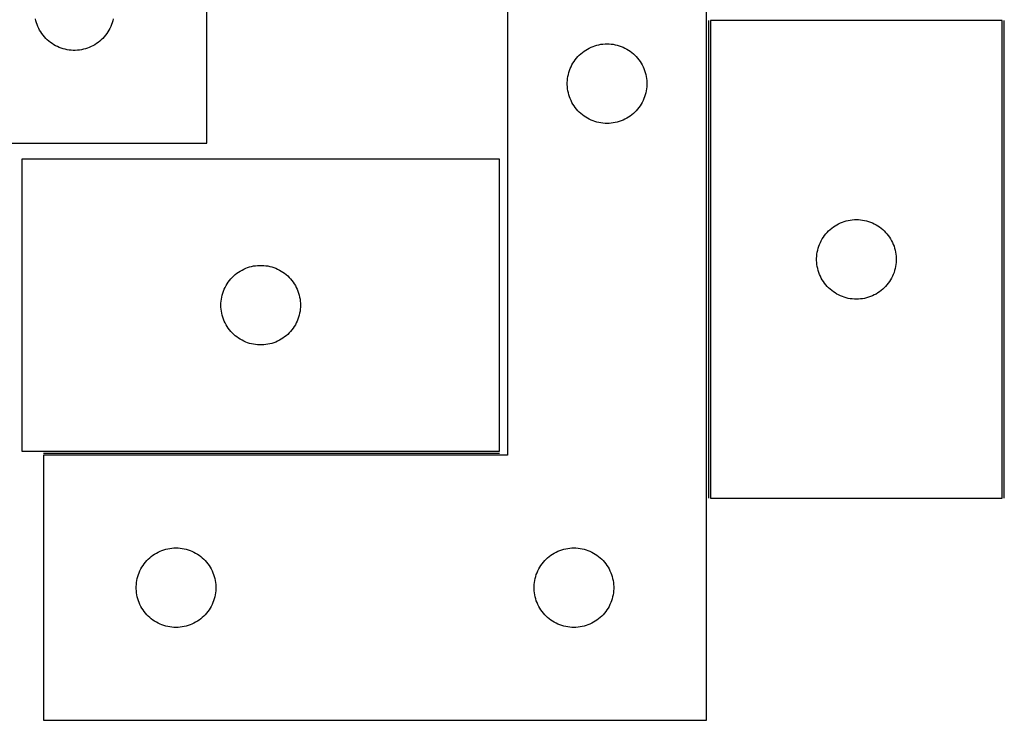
# Model space of a CAD drawing. Header units: millimetres. Extents: x 7 to 1466, y 7 to 485.
# Tile 4 of 6: x 790 to 1161, y 18 to 282. Entities that reach past the tile are written whole.
import ezdxf

# ---------------------------------------------------------------- set-up
doc = ezdxf.new("R2010")
doc.units = ezdxf.units.MM
doc.layers.add('COMMON', color=5, linetype='CONTINUOUS', true_color=0x0000ff)
doc.layers.add('CUT', color=7, linetype='CONTINUOUS', true_color=0x000000)

msp = doc.modelspace()

# ---------------------------------------------------------------- linework, layer by layer
at = {"layer": 'COMMON'}
for p, q in [((1049.709731, 281.594997), (1049.709731, 101.594997)), ((1161.209733, 101.594997), (1161.209733, 281.594997)), ((798.959731, 118.601593), (970.890897, 118.601593))]:
    msp.add_line(p, q, dxfattribs=at)
at = {"layer": 'CUT'}
for p, q in [((860.610922, 235.385289), (860.610922, 485.385289)), ((973.959731, 317.851593), (973.959731, 117.851593)), ((1048.959731, 17.851593), (1048.959731, 317.851593)), ((796.105506, 281.565223), (795.928087, 282.317008)), ((825.293757, 282.317008), (825.116338, 281.565223)), ((796.321391, 280.823567), (796.105506, 281.565223)), ((796.57517, 280.094008), (796.321391, 280.823567)), ((796.866169, 279.378481), (796.57517, 280.094008)), ((797.193616, 278.678883), (796.866169, 279.378481)), ((797.556644, 277.997068), (797.193616, 278.678883)), ((824.028228, 278.678883), (823.665201, 277.997068)), ((824.355676, 279.378481), (824.028228, 278.678883)), ((824.646674, 280.094008), (824.355676, 279.378481)), ((824.900453, 280.823567), (824.646674, 280.094008)), ((825.116338, 281.565223), (824.900453, 280.823567)), ((1050.459732, 281.594997), (1050.459732, 101.594997)), ((1160.459732, 281.594997), (1050.459732, 281.594997)), ((1160.459732, 101.594997), (1160.459732, 281.594997)), ((797.954289, 277.334847), (797.556644, 277.997068)), ((798.385497, 276.693973), (797.954289, 277.334847)), ((798.849125, 276.076147), (798.385497, 276.693973)), ((799.343943, 275.483008), (798.849125, 276.076147)), ((799.868639, 274.916127), (799.343943, 275.483008)), ((800.421822, 274.377009), (799.868639, 274.916127)), ((821.353205, 274.916127), (820.800022, 274.377009)), ((821.877901, 275.483008), (821.353205, 274.916127)), ((822.372719, 276.076147), (821.877901, 275.483008)), ((822.836347, 276.693973), (822.372719, 276.076147)), ((823.267556, 277.334847), (822.836347, 276.693973)), ((823.665201, 277.997068), (823.267556, 277.334847)), ((801.002024, 273.867083), (800.421822, 274.377009)), ((801.607708, 273.387701), (801.002024, 273.867083)), ((802.237266, 272.940134), (801.607708, 273.387701)), ((802.88903, 272.52557), (802.237266, 272.940134)), ((803.561271, 272.145108), (802.88903, 272.52557)), ((804.252206, 271.799756), (803.561271, 272.145108)), ((804.960004, 271.49043), (804.252206, 271.799756)), ((805.682786, 271.217951), (804.960004, 271.49043)), ((806.418638, 270.983041), (805.682786, 271.217951)), ((807.165606, 270.786324), (806.418638, 270.983041)), ((814.803207, 270.983041), (814.056238, 270.786324)), ((815.539058, 271.217951), (814.803207, 270.983041)), ((816.261841, 271.49043), (815.539058, 271.217951)), ((816.969638, 271.799756), (816.261841, 271.49043)), ((817.660573, 272.145108), (816.969638, 271.799756)), ((818.332814, 272.52557), (817.660573, 272.145108)), ((818.984578, 272.940134), (818.332814, 272.52557)), ((819.614136, 273.387701), (818.984578, 272.940134)), ((820.21982, 273.867083), (819.614136, 273.387701)), ((820.800022, 274.377009), (820.21982, 273.867083)), ((1004.07151, 270.905872), (1004.753324, 271.2689)), ((1004.753324, 271.2689), (1005.452922, 271.596347)), ((1005.452922, 271.596347), (1006.168449, 271.887346)), ((1006.168449, 271.887346), (1006.898008, 272.141124)), ((1006.898008, 272.141124), (1007.639664, 272.357009)), ((1007.639664, 272.357009), (1008.39145, 272.534429)), ((1008.39145, 272.534429), (1009.151372, 272.672912)), ((1009.151372, 272.672912), (1009.917416, 272.772092)), ((1009.917416, 272.772092), (1010.687549, 272.831705)), ((1010.687549, 272.831705), (1011.459731, 272.851593)), ((1011.459731, 272.851593), (1012.231912, 272.831705)), ((1012.231912, 272.831705), (1013.002046, 272.772092)), ((1013.002046, 272.772092), (1013.768089, 272.672912)), ((1013.768089, 272.672912), (1014.528012, 272.534429)), ((1014.528012, 272.534429), (1015.279798, 272.357009)), ((1015.279798, 272.357009), (1016.021453, 272.141124)), ((1016.021453, 272.141124), (1016.751012, 271.887346)), ((1016.751012, 271.887346), (1017.466539, 271.596347)), ((1017.466539, 271.596347), (1018.166138, 271.2689)), ((1018.166138, 271.2689), (1018.847952, 270.905872)), ((807.921711, 270.62832), (807.165606, 270.786324)), ((808.684947, 270.509449), (807.921711, 270.62832)), ((809.45329, 270.430027), (808.684947, 270.509449)), ((810.224703, 270.390262), (809.45329, 270.430027)), ((810.997141, 270.390262), (810.224703, 270.390262)), ((811.768554, 270.430027), (810.997141, 270.390262)), ((812.536897, 270.509449), (811.768554, 270.430027)), ((813.300134, 270.62832), (812.536897, 270.509449)), ((814.056238, 270.786324), (813.300134, 270.62832)), ((999.462142, 266.854808), (999.941524, 267.460491)), ((999.941524, 267.460491), (1000.45145, 268.040694)), ((1000.45145, 268.040694), (1000.990568, 268.593876)), ((1000.990568, 268.593876), (1001.557449, 269.118572)), ((1001.557449, 269.118572), (1002.150589, 269.613391)), ((1002.150589, 269.613391), (1002.768414, 270.077018)), ((1002.768414, 270.077018), (1003.409288, 270.508227)), ((1003.409288, 270.508227), (1004.07151, 270.905872)), ((1018.847952, 270.905872), (1019.510174, 270.508227)), ((1019.510174, 270.508227), (1020.151047, 270.077018)), ((1020.151047, 270.077018), (1020.768873, 269.613391)), ((1020.768873, 269.613391), (1021.362013, 269.118572)), ((1021.362013, 269.118572), (1021.928893, 268.593876)), ((1021.928893, 268.593876), (1022.468011, 268.040694)), ((1022.468011, 268.040694), (1022.977937, 267.460491)), ((1022.977937, 267.460491), (1023.457319, 266.854808)), ((997.564871, 263.502512), (997.874197, 264.210309)), ((997.874197, 264.210309), (998.219549, 264.901245)), ((998.219549, 264.901245), (998.600011, 265.573485)), ((998.600011, 265.573485), (999.014576, 266.225249)), ((999.014576, 266.225249), (999.462142, 266.854808)), ((1023.457319, 266.854808), (1023.904886, 266.225249)), ((1023.904886, 266.225249), (1024.31945, 265.573485)), ((1024.31945, 265.573485), (1024.699913, 264.901245)), ((1024.699913, 264.901245), (1025.045265, 264.210309)), ((1025.045265, 264.210309), (1025.35459, 263.502512)), ((996.583891, 259.777569), (996.702761, 260.540805)), ((996.702761, 260.540805), (996.860765, 261.29691)), ((996.860765, 261.29691), (997.057483, 262.043878)), ((997.057483, 262.043878), (997.292392, 262.779729)), ((997.292392, 262.779729), (997.564871, 263.502512)), ((1025.35459, 263.502512), (1025.627069, 262.779729)), ((1025.627069, 262.779729), (1025.861979, 262.043878)), ((1025.861979, 262.043878), (1026.058696, 261.29691)), ((1026.058696, 261.29691), (1026.2167, 260.540805)), ((1026.2167, 260.540805), (1026.335571, 259.777569)), ((996.464704, 258.237812), (996.504468, 259.009225)), ((996.464704, 257.465375), (996.464704, 258.237812)), ((996.504468, 256.693961), (996.464704, 257.465375)), ((996.504468, 259.009225), (996.583891, 259.777569)), ((996.583891, 255.925618), (996.504468, 256.693961)), ((1026.335571, 259.777569), (1026.414994, 259.009225)), ((1026.414994, 256.693961), (1026.335571, 255.925618)), ((1026.414994, 259.009225), (1026.454758, 258.237812)), ((1026.454758, 257.465375), (1026.414994, 256.693961)), ((1026.454758, 258.237812), (1026.454758, 257.465375)), ((996.702761, 255.162382), (996.583891, 255.925618)), ((996.860765, 254.406277), (996.702761, 255.162382)), ((997.057483, 253.659309), (996.860765, 254.406277)), ((997.292392, 252.923458), (997.057483, 253.659309)), ((997.564871, 252.200675), (997.292392, 252.923458)), ((1025.627069, 252.923458), (1025.35459, 252.200675)), ((1025.861979, 253.659309), (1025.627069, 252.923458)), ((1026.058696, 254.406277), (1025.861979, 253.659309)), ((1026.2167, 255.162382), (1026.058696, 254.406277)), ((1026.335571, 255.925618), (1026.2167, 255.162382)), ((997.874197, 251.492878), (997.564871, 252.200675)), ((998.219549, 250.801942), (997.874197, 251.492878)), ((998.600011, 250.129701), (998.219549, 250.801942)), ((999.014576, 249.477938), (998.600011, 250.129701)), ((999.462142, 248.848379), (999.014576, 249.477938)), ((999.941524, 248.242696), (999.462142, 248.848379)), ((1023.457319, 248.848379), (1022.977937, 248.242696)), ((1023.904886, 249.477938), (1023.457319, 248.848379)), ((1024.31945, 250.129701), (1023.904886, 249.477938)), ((1024.699913, 250.801942), (1024.31945, 250.129701)), ((1025.045265, 251.492878), (1024.699913, 250.801942)), ((1025.35459, 252.200675), (1025.045265, 251.492878)), ((1000.45145, 247.662493), (999.941524, 248.242696)), ((1000.990568, 247.109311), (1000.45145, 247.662493)), ((1001.557449, 246.584614), (1000.990568, 247.109311)), ((1002.150589, 246.089796), (1001.557449, 246.584614)), ((1002.768414, 245.626168), (1002.150589, 246.089796)), ((1003.409288, 245.19496), (1002.768414, 245.626168)), ((1004.07151, 244.797315), (1003.409288, 245.19496)), ((1019.510174, 245.19496), (1018.847952, 244.797315)), ((1020.151047, 245.626168), (1019.510174, 245.19496)), ((1020.768873, 246.089796), (1020.151047, 245.626168)), ((1021.362013, 246.584614), (1020.768873, 246.089796)), ((1021.928893, 247.109311), (1021.362013, 246.584614)), ((1022.468011, 247.662493), (1021.928893, 247.109311)), ((1022.977937, 248.242696), (1022.468011, 247.662493)), ((1004.753324, 244.434287), (1004.07151, 244.797315)), ((1005.452922, 244.10684), (1004.753324, 244.434287)), ((1006.168449, 243.815841), (1005.452922, 244.10684)), ((1006.898008, 243.562063), (1006.168449, 243.815841)), ((1007.639664, 243.346178), (1006.898008, 243.562063)), ((1008.39145, 243.168758), (1007.639664, 243.346178)), ((1009.151372, 243.030275), (1008.39145, 243.168758)), ((1009.917416, 242.931095), (1009.151372, 243.030275)), ((1010.687549, 242.871482), (1009.917416, 242.931095)), ((1011.459731, 242.851593), (1010.687549, 242.871482)), ((1012.231912, 242.871482), (1011.459731, 242.851593)), ((1013.002046, 242.931095), (1012.231912, 242.871482)), ((1013.768089, 243.030275), (1013.002046, 242.931095)), ((1014.528012, 243.168758), (1013.768089, 243.030275)), ((1015.279798, 243.346178), (1014.528012, 243.168758)), ((1016.021453, 243.562063), (1015.279798, 243.346178)), ((1016.751012, 243.815841), (1016.021453, 243.562063)), ((1017.466539, 244.10684), (1016.751012, 243.815841)), ((1018.166138, 244.434287), (1017.466539, 244.10684)), ((1018.847952, 244.797315), (1018.166138, 244.434287)), ((760.610922, 235.385289), (860.610922, 235.385289)), ((970.890897, 229.351594), (790.890897, 229.351594)), ((790.890897, 229.351594), (790.890897, 119.351594)), ((970.890897, 119.351594), (970.890897, 229.351594)), ((1096.768415, 203.820422), (1097.409289, 204.25163)), ((1097.409289, 204.25163), (1098.071511, 204.649275)), ((1098.071511, 204.649275), (1098.753325, 205.012303)), ((1098.753325, 205.012303), (1099.452923, 205.33975)), ((1099.452923, 205.33975), (1100.16845, 205.630749)), ((1100.16845, 205.630749), (1100.898009, 205.884528)), ((1100.898009, 205.884528), (1101.639665, 206.100413)), ((1101.639665, 206.100413), (1102.391451, 206.277832)), ((1102.391451, 206.277832), (1103.151373, 206.416315)), ((1103.151373, 206.416315), (1103.917417, 206.515495)), ((1103.917417, 206.515495), (1104.68755, 206.575108)), ((1104.68755, 206.575108), (1105.459732, 206.594997)), ((1105.459732, 206.594997), (1106.231913, 206.575108)), ((1106.231913, 206.575108), (1107.002047, 206.515495)), ((1107.002047, 206.515495), (1107.76809, 206.416315)), ((1107.76809, 206.416315), (1108.528013, 206.277832)), ((1108.528013, 206.277832), (1109.279799, 206.100413)), ((1109.279799, 206.100413), (1110.021454, 205.884528)), ((1110.021454, 205.884528), (1110.751013, 205.630749)), ((1110.751013, 205.630749), (1111.46654, 205.33975)), ((1111.46654, 205.33975), (1112.166139, 205.012303)), ((1112.166139, 205.012303), (1112.847953, 204.649275)), ((1112.847953, 204.649275), (1113.510175, 204.25163)), ((1113.510175, 204.25163), (1114.151048, 203.820422)), ((1093.014577, 199.968653), (1093.462143, 200.598211)), ((1093.462143, 200.598211), (1093.941525, 201.203894)), ((1093.941525, 201.203894), (1094.451451, 201.784097)), ((1094.451451, 201.784097), (1094.990569, 202.33728)), ((1094.990569, 202.33728), (1095.55745, 202.861976)), ((1095.55745, 202.861976), (1096.15059, 203.356794)), ((1096.15059, 203.356794), (1096.768415, 203.820422)), ((1114.151048, 203.820422), (1114.768874, 203.356794)), ((1114.768874, 203.356794), (1115.362014, 202.861976)), ((1115.362014, 202.861976), (1115.928894, 202.33728)), ((1115.928894, 202.33728), (1116.468012, 201.784097)), ((1116.468012, 201.784097), (1116.977938, 201.203894)), ((1116.977938, 201.203894), (1117.45732, 200.598211)), ((1117.45732, 200.598211), (1117.904887, 199.968653)), ((1091.292393, 196.523133), (1091.564872, 197.245915)), ((1091.564872, 197.245915), (1091.874198, 197.953713)), ((1091.874198, 197.953713), (1092.21955, 198.644648)), ((1092.21955, 198.644648), (1092.600012, 199.316889)), ((1092.600012, 199.316889), (1093.014577, 199.968653)), ((1117.904887, 199.968653), (1118.319451, 199.316889)), ((1118.319451, 199.316889), (1118.699914, 198.644648)), ((1118.699914, 198.644648), (1119.045266, 197.953713)), ((1119.045266, 197.953713), (1119.354591, 197.245915)), ((1119.354591, 197.245915), (1119.62707, 196.523133)), ((1090.504469, 192.752629), (1090.583892, 193.520972)), ((1090.583892, 193.520972), (1090.702762, 194.284208)), ((1090.702762, 194.284208), (1090.860766, 195.040313)), ((1090.860766, 195.040313), (1091.057484, 195.787281)), ((1091.057484, 195.787281), (1091.292393, 196.523133)), ((1119.62707, 196.523133), (1119.86198, 195.787281)), ((1119.86198, 195.787281), (1120.058697, 195.040313)), ((1120.058697, 195.040313), (1120.216701, 194.284208)), ((1120.216701, 194.284208), (1120.335572, 193.520972)), ((1120.335572, 193.520972), (1120.414995, 192.752629)), ((878.964922, 189.227435), (879.733265, 189.306857)), ((879.733265, 189.306857), (880.504678, 189.346621)), ((880.504678, 189.346621), (881.277116, 189.346621)), ((881.277116, 189.346621), (882.048529, 189.306857)), ((882.048529, 189.306857), (882.816872, 189.227435)), ((1090.464705, 191.981216), (1090.504469, 192.752629)), ((1090.464705, 191.208778), (1090.464705, 191.981216)), ((1090.504469, 190.437365), (1090.464705, 191.208778)), ((1090.583892, 189.669021), (1090.504469, 190.437365)), ((1090.702762, 188.905785), (1090.583892, 189.669021)), ((1120.335572, 189.669021), (1120.216701, 188.905785)), ((1120.414995, 190.437365), (1120.335572, 189.669021)), ((1120.414995, 192.752629), (1120.454759, 191.981216)), ((1120.454759, 191.208778), (1120.414995, 190.437365)), ((1120.454759, 191.981216), (1120.454759, 191.208778)), ((870.701797, 185.359875), (871.281999, 185.869801)), ((871.281999, 185.869801), (871.887683, 186.349183)), ((871.887683, 186.349183), (872.517241, 186.79675)), ((872.517241, 186.79675), (873.169005, 187.211314)), ((873.169005, 187.211314), (873.841246, 187.591776)), ((873.841246, 187.591776), (874.532181, 187.937128)), ((874.532181, 187.937128), (875.239978, 188.246454)), ((875.239978, 188.246454), (875.962761, 188.518933)), ((875.962761, 188.518933), (876.698612, 188.753843)), ((876.698612, 188.753843), (877.445581, 188.95056)), ((877.445581, 188.95056), (878.201685, 189.108564)), ((878.201685, 189.108564), (878.964922, 189.227435)), ((882.816872, 189.227435), (883.580108, 189.108564)), ((883.580108, 189.108564), (884.336213, 188.95056)), ((884.336213, 188.95056), (885.083181, 188.753843)), ((885.083181, 188.753843), (885.819033, 188.518933)), ((885.819033, 188.518933), (886.541815, 188.246454)), ((886.541815, 188.246454), (887.249613, 187.937128)), ((887.249613, 187.937128), (887.940548, 187.591776)), ((887.940548, 187.591776), (888.612789, 187.211314)), ((888.612789, 187.211314), (889.264553, 186.79675)), ((889.264553, 186.79675), (889.894111, 186.349183)), ((889.894111, 186.349183), (890.499795, 185.869801)), ((890.499795, 185.869801), (891.079997, 185.359875)), ((1090.860766, 188.149681), (1090.702762, 188.905785)), ((1091.057484, 187.402712), (1090.860766, 188.149681)), ((1091.292393, 186.666861), (1091.057484, 187.402712)), ((1091.564872, 185.944078), (1091.292393, 186.666861)), ((1091.874198, 185.236281), (1091.564872, 185.944078)), ((1119.354591, 185.944078), (1119.045266, 185.236281)), ((1119.62707, 186.666861), (1119.354591, 185.944078)), ((1119.86198, 187.402712), (1119.62707, 186.666861)), ((1120.058697, 188.149681), (1119.86198, 187.402712)), ((1120.216701, 188.905785), (1120.058697, 188.149681)), ((867.836618, 181.739815), (868.234263, 182.402037)), ((868.234263, 182.402037), (868.665472, 183.042911)), ((868.665472, 183.042911), (869.1291, 183.660737)), ((869.1291, 183.660737), (869.623918, 184.253876)), ((869.623918, 184.253876), (870.148614, 184.820757)), ((870.148614, 184.820757), (870.701797, 185.359875)), ((891.079997, 185.359875), (891.63318, 184.820757)), ((891.63318, 184.820757), (892.157876, 184.253876)), ((892.157876, 184.253876), (892.652694, 183.660737)), ((892.652694, 183.660737), (893.116322, 183.042911)), ((893.116322, 183.042911), (893.54753, 182.402037)), ((893.54753, 182.402037), (893.945175, 181.739815)), ((1092.21955, 184.545346), (1091.874198, 185.236281)), ((1092.600012, 183.873105), (1092.21955, 184.545346)), ((1093.014577, 183.221341), (1092.600012, 183.873105)), ((1093.462143, 182.591783), (1093.014577, 183.221341)), ((1093.941525, 181.986099), (1093.462143, 182.591783)), ((1094.451451, 181.405897), (1093.941525, 181.986099)), ((1116.977938, 181.986099), (1116.468012, 181.405897)), ((1117.45732, 182.591783), (1116.977938, 181.986099)), ((1117.904887, 183.221341), (1117.45732, 182.591783)), ((1118.319451, 183.873105), (1117.904887, 183.221341)), ((1118.699914, 184.545346), (1118.319451, 183.873105)), ((1119.045266, 185.236281), (1118.699914, 184.545346)), ((866.208062, 177.419875), (866.385481, 178.171661)), ((866.385481, 178.171661), (866.601366, 178.913317)), ((866.601366, 178.913317), (866.855145, 179.642876)), ((866.855145, 179.642876), (867.146143, 180.358403)), ((867.146143, 180.358403), (867.473591, 181.058001)), ((867.473591, 181.058001), (867.836618, 181.739815)), ((893.945175, 181.739815), (894.308203, 181.058001)), ((894.308203, 181.058001), (894.63565, 180.358403)), ((894.63565, 180.358403), (894.926649, 179.642876)), ((894.926649, 179.642876), (895.180428, 178.913317)), ((895.180428, 178.913317), (895.396313, 178.171661)), ((895.396313, 178.171661), (895.573732, 177.419875)), ((1094.990569, 180.852714), (1094.451451, 181.405897)), ((1095.55745, 180.328018), (1094.990569, 180.852714)), ((1096.15059, 179.8332), (1095.55745, 180.328018)), ((1096.768415, 179.369572), (1096.15059, 179.8332)), ((1097.409289, 178.938363), (1096.768415, 179.369572)), ((1098.071511, 178.540718), (1097.409289, 178.938363)), ((1098.753325, 178.177691), (1098.071511, 178.540718)), ((1099.452923, 177.850243), (1098.753325, 178.177691)), ((1112.166139, 178.177691), (1111.46654, 177.850243)), ((1112.847953, 178.540718), (1112.166139, 178.177691)), ((1113.510175, 178.938363), (1112.847953, 178.540718)), ((1114.151048, 179.369572), (1113.510175, 178.938363)), ((1114.768874, 179.8332), (1114.151048, 179.369572)), ((1115.362014, 180.328018), (1114.768874, 179.8332)), ((1115.928894, 180.852714), (1115.362014, 180.328018)), ((1116.468012, 181.405897), (1115.928894, 180.852714)), ((865.890897, 174.351594), (865.910785, 175.123776)), ((865.910785, 175.123776), (865.970399, 175.893909)), ((865.970399, 175.893909), (866.069578, 176.659953)), ((866.069578, 176.659953), (866.208062, 177.419875)), ((895.573732, 177.419875), (895.712215, 176.659953)), ((895.712215, 176.659953), (895.811395, 175.893909)), ((895.811395, 175.893909), (895.871008, 175.123776)), ((895.871008, 175.123776), (895.890897, 174.351594)), ((1100.16845, 177.559245), (1099.452923, 177.850243)), ((1100.898009, 177.305466), (1100.16845, 177.559245)), ((1101.639665, 177.089581), (1100.898009, 177.305466)), ((1102.391451, 176.912162), (1101.639665, 177.089581)), ((1103.151373, 176.773678), (1102.391451, 176.912162)), ((1103.917417, 176.674499), (1103.151373, 176.773678)), ((1104.68755, 176.614885), (1103.917417, 176.674499)), ((1105.459732, 176.594997), (1104.68755, 176.614885)), ((1106.231913, 176.614885), (1105.459732, 176.594997)), ((1107.002047, 176.674499), (1106.231913, 176.614885)), ((1107.76809, 176.773678), (1107.002047, 176.674499)), ((1108.528013, 176.912162), (1107.76809, 176.773678)), ((1109.279799, 177.089581), (1108.528013, 176.912162)), ((1110.021454, 177.305466), (1109.279799, 177.089581)), ((1110.751013, 177.559245), (1110.021454, 177.305466)), ((1111.46654, 177.850243), (1110.751013, 177.559245)), ((865.910785, 173.579413), (865.890897, 174.351594)), ((865.970399, 172.809279), (865.910785, 173.579413)), ((866.069578, 172.043236), (865.970399, 172.809279)), ((866.208062, 171.283313), (866.069578, 172.043236)), ((866.385481, 170.531528), (866.208062, 171.283313)), ((895.573732, 171.283313), (895.396313, 170.531528)), ((895.712215, 172.043236), (895.573732, 171.283313)), ((895.811395, 172.809279), (895.712215, 172.043236)), ((895.871008, 173.579413), (895.811395, 172.809279)), ((895.890897, 174.351594), (895.871008, 173.579413)), ((866.601366, 169.789872), (866.385481, 170.531528)), ((866.855145, 169.060313), (866.601366, 169.789872)), ((867.146143, 168.344786), (866.855145, 169.060313)), ((867.473591, 167.645188), (867.146143, 168.344786)), ((867.836618, 166.963373), (867.473591, 167.645188)), ((894.308203, 167.645188), (893.945175, 166.963373)), ((894.63565, 168.344786), (894.308203, 167.645188)), ((894.926649, 169.060313), (894.63565, 168.344786)), ((895.180428, 169.789872), (894.926649, 169.060313)), ((895.396313, 170.531528), (895.180428, 169.789872)), ((868.234263, 166.301152), (867.836618, 166.963373)), ((868.665472, 165.660278), (868.234263, 166.301152)), ((869.1291, 165.042452), (868.665472, 165.660278)), ((869.623918, 164.449313), (869.1291, 165.042452)), ((870.148614, 163.882432), (869.623918, 164.449313)), ((870.701797, 163.343314), (870.148614, 163.882432)), ((871.281999, 162.833388), (870.701797, 163.343314)), ((891.079997, 163.343314), (890.499795, 162.833388)), ((891.63318, 163.882432), (891.079997, 163.343314)), ((892.157876, 164.449313), (891.63318, 163.882432)), ((892.652694, 165.042452), (892.157876, 164.449313)), ((893.116322, 165.660278), (892.652694, 165.042452)), ((893.54753, 166.301152), (893.116322, 165.660278)), ((893.945175, 166.963373), (893.54753, 166.301152)), ((871.887683, 162.354006), (871.281999, 162.833388)), ((872.517241, 161.906439), (871.887683, 162.354006)), ((873.169005, 161.491875), (872.517241, 161.906439)), ((873.841246, 161.111412), (873.169005, 161.491875)), ((874.532181, 160.76606), (873.841246, 161.111412)), ((875.239978, 160.456735), (874.532181, 160.76606)), ((875.962761, 160.184256), (875.239978, 160.456735)), ((876.698612, 159.949346), (875.962761, 160.184256)), ((877.445581, 159.752629), (876.698612, 159.949346)), ((878.201685, 159.594625), (877.445581, 159.752629)), ((884.336213, 159.752629), (883.580108, 159.594625)), ((885.083181, 159.949346), (884.336213, 159.752629)), ((885.819033, 160.184256), (885.083181, 159.949346)), ((886.541815, 160.456735), (885.819033, 160.184256)), ((887.249613, 160.76606), (886.541815, 160.456735)), ((887.940548, 161.111412), (887.249613, 160.76606)), ((888.612789, 161.491875), (887.940548, 161.111412)), ((889.264553, 161.906439), (888.612789, 161.491875)), ((889.894111, 162.354006), (889.264553, 161.906439)), ((890.499795, 162.833388), (889.894111, 162.354006)), ((878.964922, 159.475754), (878.201685, 159.594625)), ((879.733265, 159.396332), (878.964922, 159.475754)), ((880.504678, 159.356567), (879.733265, 159.396332)), ((881.277116, 159.356567), (880.504678, 159.356567)), ((882.048529, 159.396332), (881.277116, 159.356567)), ((882.816872, 159.475754), (882.048529, 159.396332)), ((883.580108, 159.594625), (882.816872, 159.475754)), ((790.890897, 119.351594), (970.890897, 119.351594)), ((973.959731, 117.851593), (798.959731, 117.851593)), ((798.959731, 117.851593), (798.959731, 17.851593)), ((1050.459732, 101.594997), (1160.459732, 101.594997)), ((842.952922, 81.596347), (843.668449, 81.887346)), ((843.668449, 81.887346), (844.398008, 82.141124)), ((844.398008, 82.141124), (845.139664, 82.357009)), ((845.139664, 82.357009), (845.89145, 82.534429)), ((845.89145, 82.534429), (846.651372, 82.672912)), ((846.651372, 82.672912), (847.417416, 82.772092)), ((847.417416, 82.772092), (848.187549, 82.831705)), ((848.187549, 82.831705), (848.959731, 82.851593)), ((848.959731, 82.851593), (849.731912, 82.831705)), ((849.731912, 82.831705), (850.502046, 82.772092)), ((850.502046, 82.772092), (851.268089, 82.672912)), ((851.268089, 82.672912), (852.028012, 82.534429)), ((852.028012, 82.534429), (852.779798, 82.357009)), ((852.779798, 82.357009), (853.521453, 82.141124)), ((853.521453, 82.141124), (854.251012, 81.887346)), ((854.251012, 81.887346), (854.966539, 81.596347)), ((992.952922, 81.596347), (993.668449, 81.887346)), ((993.668449, 81.887346), (994.398008, 82.141124)), ((994.398008, 82.141124), (995.139664, 82.357009)), ((995.139664, 82.357009), (995.89145, 82.534429)), ((995.89145, 82.534429), (996.651372, 82.672912)), ((996.651372, 82.672912), (997.417416, 82.772092)), ((997.417416, 82.772092), (998.187549, 82.831705)), ((998.187549, 82.831705), (998.959731, 82.851593)), ((998.959731, 82.851593), (999.731912, 82.831705)), ((999.731912, 82.831705), (1000.502046, 82.772092)), ((1000.502046, 82.772092), (1001.268089, 82.672912)), ((1001.268089, 82.672912), (1002.028012, 82.534429)), ((1002.028012, 82.534429), (1002.779798, 82.357009)), ((1002.779798, 82.357009), (1003.521453, 82.141124)), ((1003.521453, 82.141124), (1004.251012, 81.887346)), ((1004.251012, 81.887346), (1004.966539, 81.596347)), ((837.441524, 77.460491), (837.95145, 78.040694)), ((837.95145, 78.040694), (838.490568, 78.593876)), ((838.490568, 78.593876), (839.057449, 79.118572)), ((839.057449, 79.118572), (839.650589, 79.613391)), ((839.650589, 79.613391), (840.268414, 80.077018)), ((840.268414, 80.077018), (840.909288, 80.508227)), ((840.909288, 80.508227), (841.57151, 80.905872)), ((841.57151, 80.905872), (842.253324, 81.2689)), ((842.253324, 81.2689), (842.952922, 81.596347)), ((854.966539, 81.596347), (855.666138, 81.2689)), ((855.666138, 81.2689), (856.347952, 80.905872)), ((856.347952, 80.905872), (857.010174, 80.508227)), ((857.010174, 80.508227), (857.651047, 80.077018)), ((857.651047, 80.077018), (858.268873, 79.613391)), ((858.268873, 79.613391), (858.862013, 79.118572)), ((858.862013, 79.118572), (859.428893, 78.593876)), ((859.428893, 78.593876), (859.968011, 78.040694)), ((859.968011, 78.040694), (860.477937, 77.460491)), ((987.441524, 77.460491), (987.95145, 78.040694)), ((987.95145, 78.040694), (988.490568, 78.593876)), ((988.490568, 78.593876), (989.057449, 79.118572)), ((989.057449, 79.118572), (989.650589, 79.613391)), ((989.650589, 79.613391), (990.268414, 80.077018)), ((990.268414, 80.077018), (990.909288, 80.508227)), ((990.909288, 80.508227), (991.57151, 80.905872)), ((991.57151, 80.905872), (992.253324, 81.2689)), ((992.253324, 81.2689), (992.952922, 81.596347)), ((1004.966539, 81.596347), (1005.666138, 81.2689)), ((1005.666138, 81.2689), (1006.347952, 80.905872)), ((1006.347952, 80.905872), (1007.010174, 80.508227)), ((1007.010174, 80.508227), (1007.651047, 80.077018)), ((1007.651047, 80.077018), (1008.268873, 79.613391)), ((1008.268873, 79.613391), (1008.862013, 79.118572)), ((1008.862013, 79.118572), (1009.428893, 78.593876)), ((1009.428893, 78.593876), (1009.968011, 78.040694)), ((1009.968011, 78.040694), (1010.477937, 77.460491)), ((835.374197, 74.210309), (835.719549, 74.901245)), ((835.719549, 74.901245), (836.100011, 75.573485)), ((836.100011, 75.573485), (836.514576, 76.225249)), ((836.514576, 76.225249), (836.962142, 76.854808)), ((836.962142, 76.854808), (837.441524, 77.460491)), ((860.477937, 77.460491), (860.957319, 76.854808)), ((860.957319, 76.854808), (861.404886, 76.225249)), ((861.404886, 76.225249), (861.81945, 75.573485)), ((861.81945, 75.573485), (862.199913, 74.901245)), ((862.199913, 74.901245), (862.545265, 74.210309)), ((985.374197, 74.210309), (985.719549, 74.901245)), ((985.719549, 74.901245), (986.100011, 75.573485)), ((986.100011, 75.573485), (986.514576, 76.225249)), ((986.514576, 76.225249), (986.962142, 76.854808)), ((986.962142, 76.854808), (987.441524, 77.460491)), ((1010.477937, 77.460491), (1010.957319, 76.854808)), ((1010.957319, 76.854808), (1011.404886, 76.225249)), ((1011.404886, 76.225249), (1011.81945, 75.573485)), ((1011.81945, 75.573485), (1012.199913, 74.901245)), ((1012.199913, 74.901245), (1012.545265, 74.210309)), ((834.083891, 69.777569), (834.202761, 70.540805)), ((834.202761, 70.540805), (834.360765, 71.29691)), ((834.360765, 71.29691), (834.557483, 72.043878)), ((834.557483, 72.043878), (834.792392, 72.779729)), ((834.792392, 72.779729), (835.064871, 73.502512)), ((835.064871, 73.502512), (835.374197, 74.210309)), ((862.545265, 74.210309), (862.85459, 73.502512)), ((862.85459, 73.502512), (863.127069, 72.779729)), ((863.127069, 72.779729), (863.361979, 72.043878)), ((863.361979, 72.043878), (863.558696, 71.29691)), ((863.558696, 71.29691), (863.7167, 70.540805)), ((863.7167, 70.540805), (863.835571, 69.777569)), ((984.083891, 69.777569), (984.202761, 70.540805)), ((984.202761, 70.540805), (984.360765, 71.29691)), ((984.360765, 71.29691), (984.557483, 72.043878)), ((984.557483, 72.043878), (984.792392, 72.779729)), ((984.792392, 72.779729), (985.064871, 73.502512)), ((985.064871, 73.502512), (985.374197, 74.210309)), ((1012.545265, 74.210309), (1012.85459, 73.502512)), ((1012.85459, 73.502512), (1013.127069, 72.779729)), ((1013.127069, 72.779729), (1013.361979, 72.043878)), ((1013.361979, 72.043878), (1013.558696, 71.29691)), ((1013.558696, 71.29691), (1013.7167, 70.540805)), ((1013.7167, 70.540805), (1013.835571, 69.777569)), ((833.964704, 68.237812), (834.004468, 69.009225)), ((833.964704, 67.465375), (833.964704, 68.237812)), ((834.004468, 66.693961), (833.964704, 67.465375)), ((834.004468, 69.009225), (834.083891, 69.777569)), ((863.835571, 69.777569), (863.914994, 69.009225)), ((863.914994, 69.009225), (863.954758, 68.237812)), ((863.954758, 67.465375), (863.914994, 66.693961)), ((863.954758, 68.237812), (863.954758, 67.465375)), ((983.964704, 68.237812), (984.004468, 69.009225)), ((983.964704, 67.465375), (983.964704, 68.237812)), ((984.004468, 66.693961), (983.964704, 67.465375)), ((984.004468, 69.009225), (984.083891, 69.777569)), ((1013.835571, 69.777569), (1013.914994, 69.009225)), ((1013.914994, 69.009225), (1013.954758, 68.237812)), ((1013.954758, 67.465375), (1013.914994, 66.693961)), ((1013.954758, 68.237812), (1013.954758, 67.465375)), ((834.083891, 65.925618), (834.004468, 66.693961)), ((834.202761, 65.162382), (834.083891, 65.925618)), ((834.360765, 64.406277), (834.202761, 65.162382)), ((834.557483, 63.659309), (834.360765, 64.406277)), ((834.792392, 62.923458), (834.557483, 63.659309)), ((863.361979, 63.659309), (863.127069, 62.923458)), ((863.558696, 64.406277), (863.361979, 63.659309)), ((863.7167, 65.162382), (863.558696, 64.406277)), ((863.835571, 65.925618), (863.7167, 65.162382)), ((863.914994, 66.693961), (863.835571, 65.925618)), ((984.083891, 65.925618), (984.004468, 66.693961)), ((984.202761, 65.162382), (984.083891, 65.925618)), ((984.360765, 64.406277), (984.202761, 65.162382)), ((984.557483, 63.659309), (984.360765, 64.406277)), ((984.792392, 62.923458), (984.557483, 63.659309)), ((1013.361979, 63.659309), (1013.127069, 62.923458)), ((1013.558696, 64.406277), (1013.361979, 63.659309)), ((1013.7167, 65.162382), (1013.558696, 64.406277)), ((1013.835571, 65.925618), (1013.7167, 65.162382)), ((1013.914994, 66.693961), (1013.835571, 65.925618)), ((835.064871, 62.200675), (834.792392, 62.923458)), ((835.374197, 61.492878), (835.064871, 62.200675)), ((835.719549, 60.801942), (835.374197, 61.492878)), ((836.100011, 60.129701), (835.719549, 60.801942)), ((836.514576, 59.477938), (836.100011, 60.129701)), ((836.962142, 58.848379), (836.514576, 59.477938)), ((861.404886, 59.477938), (860.957319, 58.848379)), ((861.81945, 60.129701), (861.404886, 59.477938)), ((862.199913, 60.801942), (861.81945, 60.129701)), ((862.545265, 61.492878), (862.199913, 60.801942)), ((862.85459, 62.200675), (862.545265, 61.492878)), ((863.127069, 62.923458), (862.85459, 62.200675)), ((985.064871, 62.200675), (984.792392, 62.923458)), ((985.374197, 61.492878), (985.064871, 62.200675)), ((985.719549, 60.801942), (985.374197, 61.492878)), ((986.100011, 60.129701), (985.719549, 60.801942)), ((986.514576, 59.477938), (986.100011, 60.129701)), ((986.962142, 58.848379), (986.514576, 59.477938)), ((1011.404886, 59.477938), (1010.957319, 58.848379)), ((1011.81945, 60.129701), (1011.404886, 59.477938)), ((1012.199913, 60.801942), (1011.81945, 60.129701)), ((1012.545265, 61.492878), (1012.199913, 60.801942)), ((1012.85459, 62.200675), (1012.545265, 61.492878)), ((1013.127069, 62.923458), (1012.85459, 62.200675)), ((837.441524, 58.242696), (836.962142, 58.848379)), ((837.95145, 57.662493), (837.441524, 58.242696)), ((838.490568, 57.109311), (837.95145, 57.662493)), ((839.057449, 56.584614), (838.490568, 57.109311)), ((839.650589, 56.089796), (839.057449, 56.584614)), ((840.268414, 55.626168), (839.650589, 56.089796)), ((858.268873, 56.089796), (857.651047, 55.626168)), ((858.862013, 56.584614), (858.268873, 56.089796)), ((859.428893, 57.109311), (858.862013, 56.584614)), ((859.968011, 57.662493), (859.428893, 57.109311)), ((860.477937, 58.242696), (859.968011, 57.662493)), ((860.957319, 58.848379), (860.477937, 58.242696)), ((987.441524, 58.242696), (986.962142, 58.848379)), ((987.95145, 57.662493), (987.441524, 58.242696)), ((988.490568, 57.109311), (987.95145, 57.662493)), ((989.057449, 56.584614), (988.490568, 57.109311)), ((989.650589, 56.089796), (989.057449, 56.584614)), ((990.268414, 55.626168), (989.650589, 56.089796)), ((1008.268873, 56.089796), (1007.651047, 55.626168)), ((1008.862013, 56.584614), (1008.268873, 56.089796)), ((1009.428893, 57.109311), (1008.862013, 56.584614)), ((1009.968011, 57.662493), (1009.428893, 57.109311)), ((1010.477937, 58.242696), (1009.968011, 57.662493)), ((1010.957319, 58.848379), (1010.477937, 58.242696)), ((840.909288, 55.19496), (840.268414, 55.626168)), ((841.57151, 54.797315), (840.909288, 55.19496)), ((842.253324, 54.434287), (841.57151, 54.797315)), ((842.952922, 54.10684), (842.253324, 54.434287)), ((843.668449, 53.815841), (842.952922, 54.10684)), ((844.398008, 53.562063), (843.668449, 53.815841)), ((845.139664, 53.346178), (844.398008, 53.562063)), ((845.89145, 53.168758), (845.139664, 53.346178)), ((846.651372, 53.030275), (845.89145, 53.168758)), ((847.417416, 52.931095), (846.651372, 53.030275)), ((848.187549, 52.871482), (847.417416, 52.931095)), ((848.959731, 52.851593), (848.187549, 52.871482)), ((849.731912, 52.871482), (848.959731, 52.851593)), ((850.502046, 52.931095), (849.731912, 52.871482)), ((851.268089, 53.030275), (850.502046, 52.931095)), ((852.028012, 53.168758), (851.268089, 53.030275)), ((852.779798, 53.346178), (852.028012, 53.168758)), ((853.521453, 53.562063), (852.779798, 53.346178)), ((854.251012, 53.815841), (853.521453, 53.562063)), ((854.966539, 54.10684), (854.251012, 53.815841)), ((855.666138, 54.434287), (854.966539, 54.10684)), ((856.347952, 54.797315), (855.666138, 54.434287)), ((857.010174, 55.19496), (856.347952, 54.797315)), ((857.651047, 55.626168), (857.010174, 55.19496)), ((990.909288, 55.19496), (990.268414, 55.626168)), ((991.57151, 54.797315), (990.909288, 55.19496)), ((992.253324, 54.434287), (991.57151, 54.797315)), ((992.952922, 54.10684), (992.253324, 54.434287)), ((993.668449, 53.815841), (992.952922, 54.10684)), ((994.398008, 53.562063), (993.668449, 53.815841)), ((995.139664, 53.346178), (994.398008, 53.562063)), ((995.89145, 53.168758), (995.139664, 53.346178)), ((996.651372, 53.030275), (995.89145, 53.168758)), ((997.417416, 52.931095), (996.651372, 53.030275)), ((998.187549, 52.871482), (997.417416, 52.931095)), ((998.959731, 52.851593), (998.187549, 52.871482)), ((999.731912, 52.871482), (998.959731, 52.851593)), ((1000.502046, 52.931095), (999.731912, 52.871482)), ((1001.268089, 53.030275), (1000.502046, 52.931095)), ((1002.028012, 53.168758), (1001.268089, 53.030275)), ((1002.779798, 53.346178), (1002.028012, 53.168758)), ((1003.521453, 53.562063), (1002.779798, 53.346178)), ((1004.251012, 53.815841), (1003.521453, 53.562063)), ((1004.966539, 54.10684), (1004.251012, 53.815841)), ((1005.666138, 54.434287), (1004.966539, 54.10684)), ((1006.347952, 54.797315), (1005.666138, 54.434287)), ((1007.010174, 55.19496), (1006.347952, 54.797315)), ((1007.651047, 55.626168), (1007.010174, 55.19496)), ((798.959731, 17.851593), (1048.959731, 17.851593))]:
    msp.add_line(p, q, dxfattribs=at)

doc.saveas('drawing.dxf')
